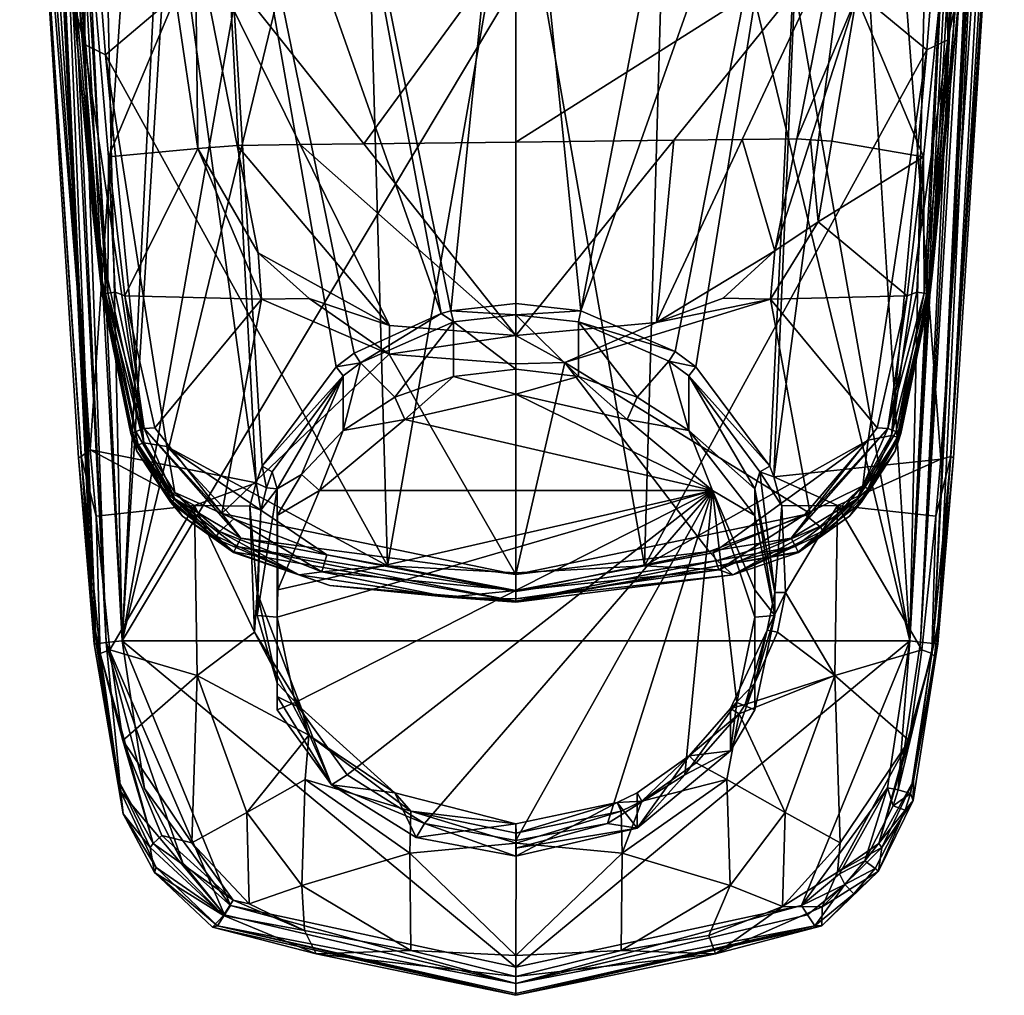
# Model space of a CAD drawing. Header units: centimetres. Extents: x 2.4 to 7.3, y -9 to 7.1.
# Tile 1 of 7: x 2.5 to 7.1, y -9 to -4.4. Entities that reach past the tile are written whole.
import ezdxf

# ---------------------------------------------------------------- set-up
doc = ezdxf.new("R2010")
doc.units = ezdxf.units.CM
doc.layers.get('0').update_dxf_attribs({"true_color": 0x5890e1})

msp = doc.modelspace()

# ---------------------------------------------------------------- meshes
at = {"color": 33, "true_color": 0xe18f57}
mesh = msp.add_polyface(dxfattribs=at)
corners = [(4.8279, -2.7797, 47.4683), (4.5239, -5.7922, 47.7386), (3.9158, -2.7797, 47.5733), (2.5905, -2.7797, 48.8503), (3.087, -2.7797, 48.045), (2.8361, -6.4417, 48.9141), (3.4113, -2.7797, 47.7844), (3.6122, -6.5965, 48.0589), (4.4775, -5.8039, 47.7428), (4.2313, -2.3881, 47.446), (3.5843, -2.0278, 47.5573), (3.2367, -2.5416, 47.8737), (3.0388, -2.274, 48.0202), (2.5438, -2.7797, 49.0738), (2.5635, -2.7797, 48.9224), (2.5653, -1.5769, 53.6605), (2.6683, -3.188, 53.6877), (2.6935, -3.1848, 53.7731), (2.8901, -5.7073, 53.7269), (2.7632, -3.1963, 53.8301), (2.9189, -5.7096, 53.8179), (2.5298, -0.9262, 53.3936), (2.7567, -4.3369, 53.5181), (4.1242, -2.1835, 52.897), (4.8279, -2.3315, 52.8605), (4.1285, -3.5613, 52.9706), (2.8246, -3.5412, 53.302), (2.9082, -4.5942, 53.3406), (3.4996, -1.8044, 52.9906), (4.8279, -3.5602, 52.9262), (2.8104, -4.5466, 53.4124), (2.5921, -0.9262, 53.2488), (3.2349, -4.3231, 53.9897), (2.9218, -5.072, 53.8636), (4.8279, -4.0379, 54.0094), (3.3271, -4.0192, 54.0089), (4.1157, -5.0114, 54.0281), (2.5065, -1.5221, 49.2696), (2.6565, -3.1915, 49.8822), (2.5762, -1.5031, 49.8825), (2.6635, -3.2245, 49.9136), (2.6687, -3.2484, 49.9364), (2.5857, -1.5014, 49.9367), (2.6984, -3.2855, 49.9752), (2.7194, -3.3115, 50.0024), (2.6333, -1.4987, 50.0025), (2.7643, -3.3244, 50.0214), (2.7953, -3.3334, 50.0344), (2.708, -1.4966, 50.0344), (2.8971, -3.3318, 50.0489), (2.8561, -1.4786, 50.0556), (3.1831, -3.317, 50.08), (3.2762, -1.4229, 50.1015), (3.2368, -3.313, 50.0847), (3.3554, -1.4118, 50.1085), (3.7034, -3.2631, 50.1117), (4.0479, -1.3084, 50.1488), (3.98, -3.2216, 50.1168)]
mesh.append_faces([[corners[k] for k in face] for face in [(0, 1, 2), (3, 4, 5), (4, 6, 7), (6, 2, 8), (9, 0, 2), (10, 2, 6), (11, 6, 4), (12, 4, 3), (4, 12, 11), (13, 14, 5), (5, 14, 3), (15, 16, 17), (17, 16, 18), (19, 17, 20), (21, 22, 16), (23, 24, 25), (26, 25, 27), (26, 23, 25), (26, 28, 23), (24, 29, 25), (26, 30, 31), (31, 30, 22), (26, 27, 30), (32, 19, 33)]], dxfattribs={"color": 33})
mesh.append_faces([[corners[k] for k in face] for face in [(34, 35, 36), (37, 13, 38), (39, 38, 40), (40, 41, 42), (42, 41, 43), (43, 44, 45), (45, 44, 46), (46, 47, 48), (48, 47, 49), (50, 49, 51), (52, 51, 53), (54, 53, 55), (56, 55, 57)]], dxfattribs={"vtx2": -1, "color": 33})
mesh = msp.add_polyface(dxfattribs=at)
corners = [(6.5366, -2.7797, 48.0123), (6.0344, -6.5688, 48.0501), (6.1967, -2.7797, 47.7564), (7.0652, -2.7797, 48.8503), (6.8158, -6.4851, 48.9149), (5.1319, -5.7922, 47.7386), (5.7133, -2.7797, 47.5663), (4.8279, -2.7797, 47.4683), (6.3771, -2.6453, 50.0931), (6.6701, -7.3355, 50.0344), (6.7771, -2.4973, 50.052), (6.9023, -2.453, 50.0344), (5.8779, -2.8407, 50.1198), (7.0338, -2.464, 49.8823), (7.0238, -2.451, 49.9221), (6.7802, -7.347, 49.9612), (7.0135, -2.4383, 49.9616), (6.7207, -7.3408, 50.0182), (6.9837, -2.4384, 49.99), (6.9538, -2.4386, 50.0182), (6.9281, -2.4458, 50.0263), (6.8015, -7.3492, 49.8814), (7.112, -2.7797, 49.0738), (5.4181, -2.3991, 47.4476), (6.4017, -2.564, 47.8638), (7.072, -2.6519, 48.8479), (7.0922, -2.7797, 48.9224), (6.8615, -6.4728, 49.0224), (6.8658, -4.3525, 53.773), (6.9623, -3.1848, 53.7731), (6.8065, -4.3663, 53.8404), (6.8872, -4.3275, 53.7054), (6.9875, -3.188, 53.6877), (7.0905, -1.5769, 53.6605), (6.8926, -3.1963, 53.8301), (6.7495, -4.5722, 53.3398), (5.5273, -3.5614, 52.9706), (6.8311, -3.5412, 53.302), (4.8279, -3.5602, 52.9262), (4.8279, -2.3315, 52.8605), (5.5392, -2.1804, 52.8977), (6.8472, -4.5249, 53.4116), (6.421, -4.3232, 53.9897), (6.9066, -4.2451, 53.5147), (6.9622, -3.3869, 53.476), (6.9181, -3.4772, 53.377)]
mesh.append_faces([[corners[k] for k in face] for face in [(0, 1, 2), (0, 3, 4), (2, 5, 6), (6, 5, 7), (8, 9, 10), (10, 9, 11), (12, 9, 8), (15, 14, 16), (17, 18, 19), (9, 20, 11), (13, 21, 22), (7, 23, 6), (2, 24, 0), (3, 0, 25), (26, 22, 27), (3, 26, 27), (3, 25, 26), (28, 29, 30), (29, 32, 33), (29, 34, 30), (35, 36, 37), (38, 39, 36), (36, 39, 40), (36, 40, 37), (35, 37, 41), (42, 30, 34), (45, 41, 37)]], dxfattribs={"color": 33})
mesh.append_faces([[corners[k] for k in face] for face in [(13, 14, 15), (19, 20, 9), (16, 18, 17), (28, 31, 32), (32, 29, 28), (31, 43, 44), (44, 32, 31), (44, 43, 41), (41, 45, 44), (33, 32, 44)]], dxfattribs={"vtx2": -1, "color": 33})
mesh = msp.add_polyface(dxfattribs=at)
corners = [(6.5366, -2.7797, 48.0123), (6.8158, -6.4851, 48.9149), (6.0344, -6.5688, 48.0501), (6.7802, -7.347, 49.9612), (6.8015, -7.3492, 49.8814), (7.0338, -2.464, 49.8823), (6.6701, -7.3355, 50.0344), (6.7207, -7.3408, 50.0182), (6.9538, -2.4386, 50.0182), (7.0135, -2.4383, 49.9616), (6.8748, -6.48, 49.1384), (7.112, -2.7797, 49.0738), (7.0652, -2.7797, 48.8503), (6.8615, -6.4728, 49.0224), (6.7023, -5.7047, 53.853), (6.7368, -5.7096, 53.8179), (6.734, -5.072, 53.8636), (6.6576, -5.7221, 53.8746), (6.5676, -6.3425, 53.8608), (6.6287, -6.3652, 53.7758), (6.7657, -5.7073, 53.7269), (6.7584, -5.7128, 53.7735), (6.6054, -6.3566, 53.8242), (6.7495, -4.5722, 53.3398), (6.4759, -6.396, 53.4082), (5.4292, -6.9836, 53.4327), (6.9066, -4.2451, 53.5147), (6.7769, -5.5978, 53.5633), (6.8472, -4.5249, 53.4116), (6.5846, -6.3745, 53.4768), (6.3054, -4.9981, 54.0051), (6.421, -4.3232, 53.9897), (6.2056, -4.9928, 54.0167), (6.3239, -4.0566, 54.0096), (6.1415, -4.9875, 54.0275), (6.0185, -5.7369, 54.0276), (6.5175, -6.3398, 53.8802), (6.2408, -5.3751, 54.0137), (6.6251, -6.3755, 53.5855), (6.8065, -4.3663, 53.8404), (6.8658, -4.3525, 53.773), (6.8872, -4.3275, 53.7054), (6.0386, -5.512, 54.0376)]
mesh.append_faces([[corners[k] for k in face] for face in [(0, 1, 2), (4, 10, 11), (12, 13, 1), (11, 10, 13), (14, 15, 16), (17, 14, 16), (17, 18, 14), (19, 20, 21), (22, 21, 15), (14, 18, 15), (23, 24, 25), (26, 27, 28), (28, 27, 29), (23, 29, 24), (23, 28, 29), (30, 31, 32), (17, 35, 36), (17, 37, 35), (17, 16, 37), (16, 31, 30), (31, 16, 39), (40, 15, 21), (40, 21, 20), (40, 20, 41), (34, 42, 32), (30, 37, 16)]], dxfattribs={"color": 33})
mesh.append_faces([[corners[k] for k in face] for face in [(3, 4, 5), (6, 7, 8), (7, 3, 9), (31, 33, 34), (34, 32, 31), (38, 27, 20), (15, 40, 39), (39, 16, 15), (41, 20, 27), (27, 26, 41), (37, 30, 32), (32, 42, 37)]], dxfattribs={"vtx2": -1, "color": 33})
mesh = msp.add_polyface(dxfattribs=at)
corners = [(3.087, -2.7797, 48.045), (3.6122, -6.5965, 48.0589), (2.8361, -6.4417, 48.9141), (3.1831, -3.317, 50.08), (2.9857, -7.3355, 50.0344), (3.2368, -3.313, 50.0847), (2.8971, -3.3318, 50.0489), (2.7953, -3.3334, 50.0344), (2.8543, -7.3492, 49.8814), (2.8635, -7.3483, 49.9359), (2.6635, -3.2245, 49.9136), (2.6565, -3.1915, 49.8822), (2.6687, -3.2484, 49.9364), (2.911, -7.3433, 50.0022), (2.6984, -3.2855, 49.9752), (2.7643, -3.3244, 50.0214), (2.7194, -3.3115, 50.0024), (2.7809, -6.48, 49.1384), (2.5438, -2.7797, 49.0738), (2.7943, -6.4728, 49.0224), (2.8974, -5.7128, 53.7735), (2.8901, -5.7073, 53.7269), (3.027, -6.3652, 53.7758), (3.0882, -6.3425, 53.8608), (2.9982, -5.7221, 53.8746), (2.9535, -5.7047, 53.853), (2.9189, -5.7096, 53.8179), (2.9218, -5.072, 53.8636), (2.7632, -3.1963, 53.8301), (2.6935, -3.1848, 53.7731), (3.0504, -6.3566, 53.8242), (2.8789, -5.5978, 53.5633), (2.8475, -5.3201, 53.5536), (3.0432, -6.4054, 53.5859), (2.6683, -3.188, 53.6877), (2.7567, -4.3369, 53.5181), (2.9082, -4.5942, 53.3406), (3.0865, -6.4095, 53.4778), (2.8104, -4.5466, 53.4124), (3.1947, -6.426, 53.4095), (3.3404, -5.0334, 54.0053), (3.2349, -4.3231, 53.9897)]
mesh.append_faces([[corners[k] for k in face] for face in [(0, 1, 2), (3, 4, 5), (4, 3, 6), (7, 4, 6), (10, 9, 12), (15, 4, 7), (14, 13, 16), (17, 8, 18), (8, 11, 18), (18, 19, 17), (18, 2, 19), (20, 21, 22), (23, 24, 25), (26, 25, 27), (28, 26, 27), (26, 29, 20), (30, 26, 20), (24, 27, 25), (21, 20, 29), (23, 25, 26), (31, 21, 32), (31, 33, 21), (34, 35, 21), (21, 35, 32), (36, 37, 38), (31, 32, 37), (37, 32, 38), (38, 32, 35), (36, 39, 37), (40, 27, 24), (40, 41, 27)]], dxfattribs={"color": 33})
mesh.append_faces([[corners[k] for k in face] for face in [(8, 9, 10), (10, 11, 8), (9, 13, 14), (14, 12, 9), (13, 4, 15), (15, 16, 13)]], dxfattribs={"vtx2": -1, "color": 33})
mesh = msp.add_polyface(dxfattribs=at)
corners = [(4.1007, -6.0355, 47.8146), (4.0707, -5.9907, 47.8173), (4.4775, -5.8039, 47.7428), (4.5361, -5.8442, 47.7408), (4.5239, -5.7922, 47.7386), (4.8279, -5.8105, 47.7297), (3.9158, -2.7797, 47.5733), (3.4113, -2.7797, 47.7844), (3.9861, -6.0538, 47.8444), (3.6402, -6.5185, 48.0331), (3.6122, -6.5965, 48.0589), (2.9857, -7.3355, 50.0344), (3.98, -3.2216, 50.1168), (3.7034, -3.2631, 50.1117), (3.2368, -3.313, 50.0847), (5.6102, -2.9506, 50.1222), (4.8279, -7.0173, 53.434), (4.2266, -6.9836, 53.4327), (4.8279, -3.5602, 52.9262), (4.1285, -3.5613, 52.9706), (3.1947, -6.426, 53.4095), (2.9082, -4.5942, 53.3406), (3.3404, -5.0334, 54.0053), (3.3271, -4.0192, 54.0089), (3.2349, -4.3231, 53.9897), (3.5238, -5.0184, 54.0282), (3.6372, -5.7373, 54.0276), (3.6227, -5.5207, 54.0379), (3.8599, -5.7343, 54.0421), (4.2343, -5.9942, 54.0345), (4.2361, -5.8606, 54.0445), (4.8279, -5.9076, 54.0454), (4.8279, -6.0391, 54.0354), (2.9982, -5.7221, 53.8746), (3.1383, -6.3398, 53.8802), (4.1157, -5.0114, 54.0281), (3.8187, -5.0149, 54.0282), (4.2613, -6.1955, 47.1162), (4.5361, -6.0983, 47.0788), (4.8279, -6.0652, 47.0661), (4.8279, -5.0029, 54.028), (4.8279, -4.0379, 54.0094)]
mesh.append_faces([[corners[k] for k in face] for face in [(0, 1, 2), (3, 2, 4), (5, 3, 4), (3, 0, 2), (6, 4, 2), (7, 2, 1), (8, 7, 1), (8, 9, 7), (7, 9, 10), (11, 12, 13), (14, 11, 13), (16, 17, 18), (18, 17, 19), (20, 21, 17), (17, 21, 19), (22, 23, 24), (22, 25, 23), (22, 26, 27), (27, 26, 28), (28, 26, 29), (30, 29, 31), (30, 28, 29), (29, 32, 31), (26, 33, 34), (26, 22, 33), (35, 23, 36), (36, 23, 25), (27, 28, 30), (37, 0, 3), (38, 3, 39), (22, 27, 25), (35, 31, 40)]], dxfattribs={"color": 33})
mesh.append_faces([[corners[k] for k in face] for face in [(15, 12, 11), (35, 40, 41), (25, 27, 30), (30, 36, 25), (31, 35, 36), (36, 30, 31)]], dxfattribs={"vtx2": -1, "color": 33})
mesh = msp.add_polyface(dxfattribs=at)
corners = [(4.8279, -6.0652, 47.0661), (4.8279, -5.8105, 47.7297), (5.1197, -6.0983, 47.0788), (5.1197, -5.8442, 47.7408), (5.3945, -6.1955, 47.1162), (5.5431, -6.0276, 47.8112), (4.5239, -5.7922, 47.7386), (4.8279, -5.7571, 47.727), (5.1319, -5.7922, 47.7386), (5.5728, -5.9824, 47.8138), (5.6696, -6.0538, 47.8444), (6.0344, -6.5688, 48.0501), (6.0157, -6.5185, 48.0331), (6.1967, -2.7797, 47.7564), (4.8279, -2.7797, 47.4683), (6.6701, -7.3355, 50.0344), (5.8779, -2.8407, 50.1198), (5.6102, -2.9506, 50.1222), (2.9857, -7.3355, 50.0344), (4.8279, -7.0173, 53.434), (4.8279, -3.5602, 52.9262), (5.4292, -6.9836, 53.4327), (5.5273, -3.5614, 52.9706), (6.7495, -4.5722, 53.3398), (4.8279, -6.0391, 54.0354), (5.0568, -6.0335, 54.0353), (4.8279, -5.9076, 54.0454), (5.4851, -5.8469, 54.0442), (6.0185, -5.7369, 54.0276), (5.7973, -5.7335, 54.0422), (6.0386, -5.512, 54.0376), (6.2408, -5.3751, 54.0137), (5.8864, -4.9905, 54.0277), (6.3239, -4.0566, 54.0096), (5.5661, -4.9942, 54.0278), (6.1415, -4.9875, 54.0275), (4.5361, -5.8442, 47.7408), (4.8279, -4.0379, 54.0094), (4.8279, -5.0029, 54.028)]
mesh.append_faces([[corners[k] for k in face] for face in [(0, 1, 2), (2, 1, 3), (4, 3, 5), (1, 6, 7), (8, 1, 7), (8, 3, 1), (8, 9, 3), (3, 9, 5), (5, 9, 10), (11, 12, 13), (13, 12, 10), (9, 13, 10), (9, 8, 13), (14, 8, 7), (7, 6, 14), (15, 16, 17), (19, 20, 21), (21, 20, 22), (23, 21, 22), (24, 25, 26), (26, 25, 27), (27, 25, 28), (29, 28, 30), (29, 27, 28), (28, 31, 30), (32, 33, 34), (33, 32, 35), (30, 27, 29), (36, 1, 0), (38, 26, 34)]], dxfattribs={"color": 33})
mesh.append_faces([[corners[k] for k in face] for face in [(18, 15, 17), (33, 37, 38), (38, 34, 33), (34, 26, 27), (27, 32, 34), (32, 27, 30), (30, 35, 32)]], dxfattribs={"vtx2": -1, "color": 33})
mesh = msp.add_polyface(dxfattribs=at)
corners = [(3.6122, -6.5965, 48.0589), (3.3245, -6.7029, 48.2973), (2.8361, -6.4417, 48.9141), (2.8642, -6.7524, 48.9196), (2.7943, -6.4728, 49.0224), (2.8543, -7.2597, 49.152), (2.7809, -6.48, 49.1384), (3.0504, -6.3566, 53.8242), (3.027, -6.3652, 53.7758), (3.2328, -6.6705, 53.825), (3.0882, -6.3425, 53.8608), (3.5414, -6.8546, 53.866), (3.4518, -6.7392, 53.8833), (3.1383, -6.3398, 53.8802), (2.8901, -5.7073, 53.7269), (3.0544, -6.4476, 53.7236), (3.2133, -6.6878, 53.7733), (3.5087, -6.9182, 53.7727), (3.2673, -6.7521, 53.7186), (2.9982, -5.7221, 53.8746), (2.8974, -5.7128, 53.7735), (2.9189, -5.7096, 53.8179), (3.4202, -6.8561, 53.5901), (3.5068, -6.922, 53.7172), (3.1996, -6.6639, 53.5888), (3.0432, -6.4054, 53.5859), (3.5077, -6.7645, 53.4238), (3.4417, -6.8233, 53.4896), (3.2316, -6.6418, 53.4845), (3.1947, -6.426, 53.4095), (3.0865, -6.4095, 53.4778), (3.4263, -6.8453, 53.5381), (3.2098, -6.6578, 53.535), (3.0608, -6.4187, 53.5304), (2.8789, -5.5978, 53.5633), (3.6372, -5.7373, 54.0276)]
mesh.append_faces([[corners[k] for k in face] for face in [(0, 1, 2), (2, 1, 3), (4, 5, 6), (2, 3, 4), (7, 8, 9), (10, 9, 11), (12, 10, 11), (12, 13, 10), (14, 15, 8), (8, 15, 16), (9, 16, 17), (15, 18, 16), (16, 18, 17), (13, 19, 10), (7, 20, 8), (7, 10, 21), (7, 9, 10), (8, 16, 9), (22, 23, 18), (24, 18, 15), (25, 15, 14), (25, 24, 15), (24, 22, 18), (26, 27, 28), (29, 28, 30), (28, 31, 32), (30, 32, 33), (34, 33, 25), (34, 30, 33), (25, 33, 24), (24, 33, 32), (22, 32, 31), (24, 32, 22), (28, 27, 31), (30, 28, 32), (26, 28, 29), (12, 35, 13)]], dxfattribs={"color": 33})
mesh = msp.add_polyface(dxfattribs=at)
corners = [(6.7917, -6.7524, 48.9196), (6.3314, -6.7024, 48.2973), (6.8158, -6.4851, 48.9149), (6.0344, -6.5688, 48.0501), (6.8615, -6.4728, 49.0224), (6.8748, -6.48, 49.1384), (6.8015, -7.2597, 49.152), (6.1143, -6.8546, 53.866), (6.423, -6.6705, 53.825), (6.5676, -6.3425, 53.8608), (6.204, -6.7392, 53.8833), (6.5175, -6.3398, 53.8802), (6.3885, -6.7521, 53.7186), (6.4425, -6.6878, 53.7733), (6.1471, -6.9182, 53.7727), (6.6014, -6.4476, 53.7236), (6.6287, -6.3652, 53.7758), (6.6054, -6.3566, 53.8242), (6.7368, -5.7096, 53.8179), (6.6576, -5.7221, 53.8746), (6.7657, -5.7073, 53.7269), (6.7584, -5.7128, 53.7735), (6.5846, -6.3745, 53.4768), (6.7769, -5.5978, 53.5633), (6.6106, -6.383, 53.5296), (6.4729, -6.6246, 53.5345), (6.4833, -6.6301, 53.5885), (6.2834, -6.8236, 53.5898), (6.2653, -6.8213, 53.5377), (6.4501, -6.6095, 53.4837), (6.249, -6.8, 53.4889), (6.1782, -6.745, 53.423), (6.6251, -6.3755, 53.5855), (6.4759, -6.396, 53.4082), (6.0185, -5.7369, 54.0276), (6.149, -6.922, 53.7172)]
mesh.append_faces([[corners[k] for k in face] for face in [(0, 1, 2), (2, 1, 3), (4, 5, 6), (4, 0, 2), (7, 8, 9), (10, 9, 11), (12, 13, 14), (12, 15, 13), (13, 15, 16), (8, 16, 17), (9, 17, 18), (19, 11, 9), (15, 20, 16), (17, 16, 21), (9, 10, 7), (14, 13, 8), (8, 13, 16), (8, 17, 9), (22, 23, 24), (25, 24, 26), (27, 25, 26), (27, 28, 25), (29, 30, 31), (23, 32, 24), (24, 32, 26), (30, 29, 28), (28, 29, 25), (25, 29, 22), (24, 25, 22), (31, 33, 29), (29, 33, 22), (34, 10, 11)]], dxfattribs={"color": 33})
mesh.append_faces([[corners[k] for k in face] for face in [(15, 12, 26), (26, 32, 15), (20, 15, 32), (12, 35, 27), (27, 26, 12)]], dxfattribs={"vtx2": -1, "color": 33})
mesh = msp.add_polyface(dxfattribs=at)
corners = [(4.0193, -6.0966, 47.8399), (3.6879, -6.5448, 48.0123), (3.6402, -6.5185, 48.0331), (3.9861, -6.0538, 47.8444), (4.1007, -6.0355, 47.8146), (4.0707, -5.9907, 47.8173), (3.6342, -6.7233, 48.0619), (3.5837, -6.7047, 48.0907), (3.6122, -6.5965, 48.0589), (3.6616, -6.619, 48.034), (3.6175, -7.1086, 48.1601), (3.3245, -6.7029, 48.2973), (3.5414, -6.8546, 53.866), (3.2328, -6.6705, 53.825), (3.5207, -6.8946, 53.8266), (3.5087, -6.9182, 53.7727), (3.9426, -6.9336, 53.4307), (3.1947, -6.426, 53.4095), (4.2266, -6.9836, 53.4327), (3.5077, -6.7645, 53.4238), (3.4518, -6.7392, 53.8833), (4.2343, -5.9942, 54.0345), (3.6372, -5.7373, 54.0276), (4.8279, -7.0248, 53.8885), (4.8279, -6.0391, 54.0354), (3.7103, -6.6239, 47.653), (3.8245, -6.5568, 47.2549), (3.7103, -6.7485, 47.3284), (4.0195, -6.3515, 47.176), (4.5361, -6.0983, 47.0788), (4.2613, -6.1955, 47.1162), (4.5361, -5.8442, 47.7408), (3.6175, -7.216, 47.8803), (3.9081, -6.6317, 47.2207), (3.7143, -7.0973, 47.402), (4.3085, -6.3006, 47.0936), (4.8279, -6.1811, 47.0477), (5.7477, -6.6317, 47.2207)]
mesh.append_faces([[corners[k] for k in face] for face in [(0, 1, 2), (3, 0, 2), (3, 4, 0), (3, 5, 4), (6, 7, 8), (9, 8, 2), (1, 9, 2), (9, 6, 8), (6, 10, 7), (7, 11, 8), (12, 13, 14), (14, 13, 15), (16, 17, 18), (16, 19, 17), (20, 21, 22), (20, 23, 21), (21, 23, 24), (25, 6, 9), (1, 25, 9), (1, 0, 25), (25, 0, 26), (27, 25, 26), (26, 0, 28), (28, 0, 4), (29, 30, 31), (30, 28, 4), (25, 32, 6), (33, 34, 27), (26, 33, 27), (26, 28, 33), (33, 28, 35), (35, 28, 30), (29, 35, 30), (29, 36, 35)]], dxfattribs={"color": 33})
mesh.append_faces([[corners[k] for k in face] for face in [(37, 34, 33), (37, 33, 35)]], dxfattribs={"vtx0": -1, "vtx2": -1, "color": 33})
mesh.append_faces([[corners[k] for k in face] for face in [(25, 27, 34)]], dxfattribs={"vtx2": -1, "color": 33})
mesh = msp.add_polyface(dxfattribs=at)
corners = [(5.6363, -6.3515, 47.176), (5.5431, -6.0276, 47.8112), (5.6363, -6.0967, 47.8398), (5.9455, -6.6239, 47.653), (5.9678, -6.5449, 48.0121), (6.0382, -7.1086, 48.1601), (5.9455, -6.7485, 47.3284), (5.3945, -6.1955, 47.1162), (5.1197, -6.0983, 47.0788), (5.1197, -5.8442, 47.7408), (5.6696, -6.0538, 47.8444), (6.0157, -6.5185, 48.0331), (6.0344, -6.5688, 48.0501), (6.0719, -6.7039, 48.0905), (6.3314, -6.7024, 48.2973), (6.0881, -7.1095, 48.1854), (6.1351, -6.8946, 53.8266), (6.1471, -6.9182, 53.7727), (6.423, -6.6705, 53.825), (6.1143, -6.8546, 53.866), (5.4292, -6.9836, 53.4327), (6.4759, -6.396, 53.4082), (5.7509, -6.9243, 53.4303), (6.1782, -6.745, 53.423), (6.249, -6.8, 53.4889), (5.7769, -7.0031, 53.4953), (4.8279, -6.0391, 54.0354), (4.8279, -7.0248, 53.8885), (5.0568, -6.0335, 54.0353), (5.6789, -6.8482, 53.8853), (6.0185, -5.7369, 54.0276), (6.204, -6.7392, 53.8833), (4.5361, -6.0983, 47.0788), (4.8279, -6.0652, 47.0661), (4.8279, -6.1811, 47.0477), (5.3473, -6.3006, 47.0936), (5.7477, -6.6317, 47.2207), (5.9455, -7.096, 47.4041), (4.3085, -6.3006, 47.0936), (6.0382, -7.216, 47.8803), (5.7318, -6.9167, 53.8673)]
mesh.append_faces([[corners[k] for k in face] for face in [(0, 1, 2), (3, 2, 4), (5, 3, 4), (6, 0, 3), (3, 0, 2), (0, 7, 1), (7, 8, 9), (2, 10, 11), (4, 11, 12), (13, 4, 12), (13, 5, 4), (4, 2, 11), (2, 1, 10), (14, 13, 12), (15, 13, 14), (16, 17, 18), (16, 18, 19), (20, 21, 22), (22, 21, 23), (23, 24, 25), (26, 27, 28), (28, 27, 29), (30, 28, 31), (32, 33, 34), (34, 33, 8), (35, 8, 7), (0, 35, 7), (0, 36, 35), (0, 6, 36), (36, 6, 37), (35, 34, 8), (29, 31, 28)]], dxfattribs={"color": 33})
mesh.append_faces([[corners[k] for k in face] for face in [(36, 34, 35)]], dxfattribs={"vtx0": -1, "color": 33})
mesh.append_faces([[corners[k] for k in face] for face in [(36, 38, 34)]], dxfattribs={"vtx0": -1, "vtx2": -1, "color": 33})
mesh.append_faces([[corners[k] for k in face] for face in [(3, 39, 6)]], dxfattribs={"vtx1": -1, "color": 33})
mesh.append_faces([[corners[k] for k in face] for face in [(31, 29, 40), (40, 19, 31)]], dxfattribs={"vtx2": -1, "color": 33})
mesh = msp.add_polyface(dxfattribs=at)
corners = [(3.7103, -7.2244, 47.4483), (3.7953, -7.6236, 47.6015), (3.7103, -7.6584, 47.6776), (3.6175, -7.1086, 48.1601), (3.605, -7.2944, 48.2226), (3.5837, -6.7047, 48.0907), (3.8245, -7.6515, 48.2685), (2.8543, -7.3492, 49.8814), (2.9802, -8.0415, 49.957), (2.8635, -7.3483, 49.9359), (2.911, -7.3433, 50.0022), (3.0909, -8.0249, 50.0344), (2.9857, -7.3355, 50.0344), (2.7809, -6.48, 49.1384), (2.8543, -7.2597, 49.152), (2.9688, -7.9892, 49.1647), (2.8835, -7.394, 49.0378), (2.7943, -6.4728, 49.0224), (2.8642, -6.7524, 48.9196), (2.9289, -7.3774, 48.9306), (2.989, -7.8017, 48.938), (3.1315, -8.2826, 49.0526), (3.3245, -6.7029, 48.2973), (3.3361, -7.4976, 48.4458), (3.8596, -7.7762, 48.3041), (3.5683, -8.137, 48.5668), (3.5087, -6.9182, 53.7727), (3.2673, -6.7521, 53.7186), (3.5068, -6.922, 53.7172), (3.9579, -7.077, 53.7181), (3.4202, -6.8561, 53.5901), (3.8135, -7.026, 53.5928), (3.919, -7.0129, 53.4956), (3.4417, -6.8233, 53.4896), (3.4263, -6.8453, 53.5381), (3.5077, -6.7645, 53.4238), (3.7103, -7.596, 47.84), (3.7103, -7.5337, 48.0023), (3.6175, -7.216, 47.8803), (3.6342, -6.7233, 48.0619), (3.7103, -6.6239, 47.653), (3.7143, -7.0973, 47.402)]
mesh.append_faces([[corners[k] for k in face] for face in [(0, 1, 2), (3, 4, 5), (3, 6, 4), (7, 8, 9), (8, 10, 9), (10, 11, 12), (13, 14, 7), (14, 15, 7), (16, 15, 14), (17, 18, 16), (14, 17, 16), (18, 19, 16), (16, 19, 20), (21, 16, 20), (18, 22, 19), (19, 22, 23), (5, 4, 22), (22, 4, 23), (23, 4, 24), (23, 24, 25), (20, 19, 23), (26, 27, 28), (29, 26, 28), (30, 31, 28), (32, 31, 33), (33, 31, 34), (31, 30, 34), (33, 35, 32), (36, 6, 37), (6, 3, 37), (37, 3, 38), (38, 3, 39)]], dxfattribs={"color": 33})
mesh.append_faces([[corners[k] for k in face] for face in [(36, 0, 2)]], dxfattribs={"vtx0": -1, "color": 33})
mesh.append_faces([[corners[k] for k in face] for face in [(40, 41, 0)]], dxfattribs={"vtx0": -1, "vtx2": -1, "color": 33})
mesh.append_faces([[corners[k] for k in face] for face in [(38, 40, 0)]], dxfattribs={"vtx1": -1, "color": 33})
mesh.append_faces([[corners[k] for k in face] for face in [(36, 37, 0)]], dxfattribs={"vtx1": -1, "vtx2": -1, "color": 33})
mesh.append_faces([[corners[k] for k in face] for face in [(37, 38, 0)]], dxfattribs={"vtx2": -1, "color": 33})
mesh = msp.add_polyface(dxfattribs=at)
corners = [(6.0382, -7.1086, 48.1601), (6.0382, -7.216, 47.8803), (5.9455, -6.6239, 47.653), (6.0025, -7.2858, 48.2), (5.9455, -7.5337, 48.0023), (6.0719, -6.7039, 48.0905), (6.0881, -7.1095, 48.1854), (6.0507, -7.2944, 48.2227), (6.6858, -8.081, 49.8789), (6.8015, -7.3492, 49.8814), (6.6736, -8.0483, 49.957), (6.7207, -7.3408, 50.0182), (6.6155, -8.0318, 50.0182), (6.7802, -7.347, 49.9612), (6.6701, -7.3355, 50.0344), (6.5655, -8.0225, 50.0344), (6.8015, -7.2597, 49.152), (6.8748, -6.48, 49.1384), (6.687, -7.9891, 49.1647), (6.7858, -7.4077, 49.1546), (6.7723, -7.394, 49.0378), (6.6667, -7.8017, 48.938), (6.5243, -8.2826, 49.0526), (6.7269, -7.3774, 48.9306), (6.7917, -6.7524, 48.9196), (6.8615, -6.4728, 49.0224), (5.872, -7.6761, 48.289), (6.3198, -7.4977, 48.4459), (6.0875, -8.1371, 48.5669), (5.9005, -7.6328, 48.282), (6.3314, -6.7024, 48.2973), (6.1471, -6.9182, 53.7727), (5.7917, -6.9811, 53.7662), (6.149, -6.922, 53.7172), (6.3885, -6.7521, 53.7186), (6.2834, -6.8236, 53.5898), (5.8423, -7.026, 53.5928), (6.2653, -6.8213, 53.5377), (6.249, -6.8, 53.4889), (6.1351, -6.8946, 53.8266), (5.7689, -6.9595, 53.8234), (6.1143, -6.8546, 53.866)]
mesh.append_faces([[corners[k] for k in face] for face in [(0, 1, 2), (0, 3, 1), (1, 3, 4), (5, 6, 0), (0, 6, 3), (3, 6, 7), (8, 9, 10), (11, 12, 13), (11, 14, 12), (12, 14, 15), (10, 13, 12), (10, 9, 13), (16, 17, 9), (9, 18, 19), (16, 9, 19), (9, 8, 18), (20, 16, 19), (18, 20, 19), (21, 20, 22), (21, 23, 20), (20, 23, 24), (25, 20, 24), (25, 16, 20), (26, 27, 28), (26, 29, 27), (27, 29, 7), (6, 27, 7), (6, 30, 27), (24, 23, 30), (30, 23, 27), (27, 23, 21), (31, 32, 33), (34, 31, 33), (35, 36, 37), (37, 36, 38)]], dxfattribs={"color": 33})
mesh.append_faces([[corners[k] for k in face] for face in [(36, 35, 33), (32, 31, 39), (40, 39, 41)]], dxfattribs={"vtx2": -1, "color": 33})
mesh = msp.add_polyface(dxfattribs=at)
corners = [(3.7103, -7.6584, 47.6776), (3.7953, -7.6236, 47.6015), (3.9657, -8.0082, 47.8119), (4.0375, -7.9621, 47.7315), (4.2613, -8.0462, 48.3199), (4.3357, -8.1319, 48.3512), (3.8596, -7.7762, 48.3041), (3.8245, -7.6515, 48.2685), (3.605, -7.2944, 48.2226), (4.4001, -8.1884, 47.8182), (2.9857, -7.3355, 50.0344), (4.8279, -8.8606, 50.0344), (6.6701, -7.3355, 50.0344), (3.5683, -8.137, 48.5668), (3.842, -7.9831, 48.3936), (4.8279, -7.1036, 53.8517), (5.7318, -6.9167, 53.8673), (4.8279, -7.0248, 53.8885), (4.8279, -7.1495, 53.7776), (5.7689, -6.9595, 53.8234), (5.4292, -6.9836, 53.4327), (4.8279, -7.0995, 53.4988), (4.8279, -7.0173, 53.434), (3.4518, -6.7392, 53.8833), (3.5414, -6.8546, 53.866), (3.5207, -6.8946, 53.8266), (3.5087, -6.9182, 53.7727), (3.9579, -7.077, 53.7181), (4.8279, -7.1536, 53.7193), (4.8279, -7.1385, 53.5958), (4.5118, -7.1305, 53.5955), (3.8135, -7.026, 53.5928), (3.5068, -6.922, 53.7172), (3.919, -7.0129, 53.4956), (4.2266, -6.9836, 53.4327), (3.9426, -6.9336, 53.4307), (3.5077, -6.7645, 53.4238), (3.7103, -7.596, 47.84), (5.7477, -6.6317, 47.2207), (4.8279, -8.2679, 47.8488), (3.7103, -7.2244, 47.4483), (3.7143, -7.0973, 47.402)]
mesh.append_faces([[corners[k] for k in face] for face in [(0, 1, 2), (2, 1, 3), (4, 5, 6), (7, 6, 8), (7, 4, 6), (10, 11, 12), (13, 6, 14), (6, 5, 14), (15, 16, 17), (15, 18, 19), (20, 21, 22), (23, 24, 17), (25, 26, 18), (15, 25, 18), (15, 24, 25), (15, 17, 24), (27, 18, 26), (27, 28, 18), (29, 28, 30), (30, 28, 27), (31, 27, 32), (31, 30, 27), (29, 30, 21), (21, 30, 33), (34, 33, 35), (34, 21, 33), (34, 22, 21), (30, 31, 33), (33, 36, 35), (2, 4, 7), (37, 2, 7), (37, 0, 2)]], dxfattribs={"color": 33})
mesh.append_faces([[corners[k] for k in face] for face in [(38, 39, 9), (38, 9, 3), (38, 3, 1), (38, 1, 40), (38, 40, 41)]], dxfattribs={"vtx0": -1, "vtx2": -1, "color": 33})
mesh.append_faces([[corners[k] for k in face] for face in [(2, 3, 9)]], dxfattribs={"vtx2": -1, "color": 33})
mesh = msp.add_polyface(dxfattribs=at)
corners = [(5.9455, -7.5337, 48.0023), (6.0025, -7.2858, 48.2), (5.8313, -7.6515, 48.2685), (5.8313, -7.85, 47.7512), (5.6383, -7.8729, 48.3003), (5.9455, -7.6584, 47.6776), (5.9005, -7.6328, 48.282), (6.0507, -7.2944, 48.2227), (5.872, -7.6761, 48.289), (5.6711, -7.9061, 48.3225), (5.8139, -7.9832, 48.3937), (4.8279, -7.1495, 53.7776), (4.8279, -7.1536, 53.7193), (5.7917, -6.9811, 53.7662), (5.6789, -6.8482, 53.8853), (4.8279, -7.0248, 53.8885), (5.7318, -6.9167, 53.8673), (4.8279, -7.1036, 53.8517), (5.7689, -6.9595, 53.8234), (6.249, -6.8, 53.4889), (5.8423, -7.026, 53.5928), (5.7769, -7.0031, 53.4953), (6.1782, -6.745, 53.423), (5.7509, -6.9243, 53.4303), (4.8279, -7.1385, 53.5958), (4.8279, -7.0995, 53.4988), (5.4292, -6.9836, 53.4327), (5.9455, -7.2244, 47.4483), (5.7477, -6.6317, 47.2207), (5.9455, -7.096, 47.4041), (5.6182, -7.9621, 47.7315), (5.8604, -7.6236, 47.6015), (5.2556, -8.1884, 47.8182), (4.8279, -8.2679, 47.8488), (6.0382, -7.216, 47.8803), (5.9455, -6.7485, 47.3284), (6.149, -6.922, 53.7172), (6.1351, -6.8946, 53.8266), (6.1143, -6.8546, 53.866)]
mesh.append_faces([[corners[k] for k in face] for face in [(0, 1, 2), (3, 2, 4), (3, 5, 0), (2, 3, 0), (6, 1, 7), (6, 2, 1), (6, 8, 2), (2, 8, 4), (4, 8, 9), (8, 10, 9), (11, 12, 13), (14, 15, 16), (17, 18, 16), (18, 11, 13), (19, 20, 21), (22, 21, 23), (20, 24, 21), (21, 24, 25), (26, 21, 25), (26, 23, 21), (27, 28, 29), (30, 31, 3), (3, 31, 5), (5, 31, 27)]], dxfattribs={"color": 33})
mesh.append_faces([[corners[k] for k in face] for face in [(28, 31, 30), (28, 30, 32), (28, 32, 33), (34, 29, 35)]], dxfattribs={"vtx0": -1, "vtx2": -1, "color": 33})
mesh.append_faces([[corners[k] for k in face] for face in [(28, 27, 31), (34, 27, 29), (12, 24, 20), (20, 13, 12), (36, 13, 20), (37, 18, 13), (38, 16, 18), (34, 0, 5), (5, 27, 34)]], dxfattribs={"vtx2": -1, "color": 33})
mesh = msp.add_polyface(dxfattribs=at)
corners = [(3.0909, -8.0249, 50.0344), (3.492, -8.5723, 50.0344), (2.9857, -7.3355, 50.0344), (3.27, -8.3747, 50.0344), (3.1374, -8.4188, 49.8751), (3.4311, -8.6673, 49.9533), (3.1445, -8.3953, 49.9547), (2.9909, -8.1436, 49.8782), (2.9802, -8.0415, 49.957), (2.8543, -7.3492, 49.8814), (3.4642, -8.6164, 50.0174), (2.911, -7.3433, 50.0022), (3.4079, -8.6746, 49.8731), (2.9688, -7.9892, 49.1647), (3.1167, -8.3021, 49.1702), (3.4593, -8.62, 49.1758), (3.894, -8.7988, 49.1789), (3.8386, -8.6891, 48.9534), (3.5057, -8.5479, 48.951), (3.1315, -8.2826, 49.0526), (3.1711, -8.2459, 48.9457), (2.989, -7.8017, 48.938), (2.8835, -7.394, 49.0378), (3.3361, -7.4976, 48.4458), (3.3117, -8.2795, 48.8279), (3.8266, -8.4798, 48.7186), (3.5806, -8.5653, 48.9226), (3.5683, -8.137, 48.5668), (3.842, -7.9831, 48.3936)]
mesh.append_faces([[corners[k] for k in face] for face in [(0, 1, 2), (0, 3, 1), (4, 5, 6), (7, 6, 8), (9, 7, 8), (1, 3, 10), (10, 3, 11), (6, 10, 8), (3, 0, 11), (7, 4, 6), (4, 12, 5), (5, 10, 6), (10, 11, 8), (9, 13, 7), (7, 13, 14), (4, 14, 15), (12, 15, 16), (12, 4, 15), (4, 7, 14), (17, 16, 15), (18, 15, 19), (20, 19, 21), (20, 18, 19), (15, 14, 19), (19, 14, 13), (19, 13, 22), (18, 17, 15), (21, 23, 24), (20, 24, 18), (20, 21, 24), (25, 17, 26), (27, 26, 24), (23, 27, 24), (17, 18, 26), (26, 18, 24), (26, 27, 25), (25, 27, 28)]], dxfattribs={"color": 33})
mesh = msp.add_polyface(dxfattribs=at)
corners = [(5.3015, -8.0915, 48.3244), (4.8279, -8.1909, 48.3327), (4.8279, -8.3416, 47.94), (4.828, -8.2337, 48.3629), (4.3357, -8.1319, 48.3512), (4.2613, -8.0462, 48.3199), (4.4001, -8.1884, 47.8182), (4.3612, -8.255, 47.9067), (3.9657, -8.0082, 47.8119), (3.492, -8.5723, 50.0344), (4.8279, -8.8606, 50.0344), (2.9857, -7.3355, 50.0344), (3.4079, -8.6746, 49.8731), (4.8279, -8.9925, 49.8773), (3.4311, -8.6673, 49.9533), (3.4642, -8.6164, 50.0174), (4.8279, -8.9368, 50.0013), (4.8279, -8.9842, 49.9331), (3.894, -8.7988, 49.1789), (4.8279, -8.9042, 49.1807), (5.7617, -8.7988, 49.1789), (5.3196, -8.7834, 48.955), (4.8279, -8.8059, 48.9555), (4.3363, -8.7834, 48.955), (3.8386, -8.6891, 48.9534), (3.8266, -8.4798, 48.7186), (3.842, -7.9831, 48.3936), (4.3314, -8.3277, 48.4818), (4.828, -8.2808, 48.3981), (5.3246, -8.3277, 48.4818), (5.3202, -8.1318, 48.3512), (4.8279, -8.3047, 47.8943), (5.3945, -8.2113, 47.8899), (4.8279, -8.2679, 47.8488), (5.2556, -8.1884, 47.8182)]
mesh.append_faces([[corners[k] for k in face] for face in [(0, 1, 2), (1, 3, 4), (1, 0, 3), (5, 1, 4), (9, 10, 11), (12, 13, 14), (9, 15, 16), (10, 9, 16), (17, 14, 13), (17, 16, 14), (14, 16, 15), (13, 18, 19), (13, 12, 18), (19, 20, 13), (21, 19, 22), (22, 19, 23), (23, 19, 18), (24, 23, 18), (25, 26, 27), (23, 27, 22), (23, 25, 27), (23, 24, 25), (26, 4, 27), (27, 4, 28), (22, 28, 29), (4, 3, 28), (28, 3, 30), (27, 28, 22), (2, 1, 7), (7, 1, 5), (8, 7, 5), (2, 31, 32), (31, 33, 34)]], dxfattribs={"color": 33})
mesh.append_faces([[corners[k] for k in face] for face in [(2, 33, 31)]], dxfattribs={"vtx0": -1, "color": 33})
mesh.append_faces([[corners[k] for k in face] for face in [(2, 6, 33)]], dxfattribs={"vtx0": -1, "vtx2": -1, "color": 33})
mesh.append_faces([[corners[k] for k in face] for face in [(6, 7, 8), (2, 7, 6)]], dxfattribs={"vtx2": -1, "color": 33})
mesh = msp.add_polyface(dxfattribs=at)
corners = [(5.3945, -8.2113, 47.8899), (5.6383, -7.8729, 48.3003), (5.3945, -8.0462, 48.32), (5.3015, -8.0915, 48.3244), (4.8279, -8.3416, 47.94), (5.8313, -7.85, 47.7512), (5.4171, -8.0851, 48.3456), (5.6711, -7.9061, 48.3225), (5.3202, -8.1318, 48.3512), (4.828, -8.2337, 48.3629), (4.8279, -8.8606, 50.0344), (6.1634, -8.5725, 50.0344), (6.6701, -7.3355, 50.0344), (4.8279, -8.9368, 50.0013), (6.192, -8.6161, 50.0174), (6.2252, -8.6669, 49.9533), (4.8279, -8.9842, 49.9331), (4.8279, -8.9925, 49.8773), (6.2579, -8.6677, 49.8731), (5.7617, -8.7988, 49.1789), (6.2595, -8.5793, 49.1751), (6.0738, -8.5774, 48.9373), (5.7292, -8.7134, 48.9538), (5.3196, -8.7834, 48.955), (4.8279, -8.9042, 49.1807), (5.3246, -8.3277, 48.4818), (5.8292, -8.4798, 48.7188), (5.8139, -7.9832, 48.3937), (5.872, -7.6761, 48.289), (6.0875, -8.1371, 48.5669), (4.8279, -8.8059, 48.9555), (4.828, -8.2808, 48.3981), (4.8279, -8.3047, 47.8943), (5.2556, -8.1884, 47.8182), (5.6182, -7.9621, 47.7315)]
mesh.append_faces([[corners[k] for k in face] for face in [(0, 1, 2), (3, 0, 2), (3, 4, 0), (0, 5, 1), (6, 1, 7), (6, 2, 1), (6, 3, 2), (6, 8, 3), (3, 8, 9), (10, 11, 12), (13, 14, 11), (10, 13, 11), (14, 13, 15), (15, 13, 16), (16, 17, 15), (15, 17, 18), (17, 19, 18), (18, 19, 20), (21, 20, 19), (22, 19, 23), (22, 21, 19), (19, 24, 23), (23, 25, 26), (22, 26, 21), (25, 8, 6), (27, 6, 7), (28, 29, 27), (21, 26, 29), (29, 26, 27), (27, 26, 25), (6, 27, 25), (22, 23, 26), (23, 30, 25), (25, 31, 8), (0, 32, 33), (34, 0, 33), (34, 5, 0)]], dxfattribs={"color": 33})
mesh = msp.add_polyface(dxfattribs=at)
corners = [(6.6701, -7.3355, 50.0344), (6.1634, -8.5725, 50.0344), (6.5655, -8.0225, 50.0344), (6.3416, -8.4248, 50.0344), (6.4088, -8.5174, 49.9539), (6.508, -8.3998, 49.9547), (6.3657, -8.4747, 50.0176), (6.2252, -8.6669, 49.9533), (6.192, -8.6161, 50.0174), (6.5918, -8.107, 50.0181), (6.459, -8.3642, 50.0177), (6.6488, -8.1272, 49.9565), (6.6155, -8.0318, 50.0182), (6.6736, -8.0483, 49.957), (6.2579, -8.6677, 49.8731), (6.523, -8.4126, 49.8752), (6.6858, -8.081, 49.8789), (6.2595, -8.5793, 49.1751), (6.539, -8.3021, 49.1702), (6.687, -7.9891, 49.1647), (6.5243, -8.2826, 49.0526), (6.7723, -7.394, 49.0378), (6.332, -8.417, 48.9486), (6.6667, -7.8017, 48.938), (6.0738, -8.5774, 48.9373), (6.3441, -8.2796, 48.8281), (6.0875, -8.1371, 48.5669), (6.3198, -7.4977, 48.4459)]
mesh.append_faces([[corners[k] for k in face] for face in [(0, 1, 2), (2, 1, 3), (4, 5, 6), (7, 6, 8), (9, 2, 10), (11, 10, 5), (9, 12, 2), (9, 13, 12), (9, 11, 13), (9, 10, 11), (2, 3, 10), (10, 3, 6), (5, 10, 6), (3, 1, 6), (6, 1, 8), (4, 7, 14), (15, 4, 14), (15, 5, 4), (15, 11, 5), (15, 16, 11), (11, 16, 13), (6, 7, 4), (15, 17, 18), (16, 18, 19), (16, 15, 18), (15, 14, 17), (19, 20, 21), (19, 18, 20), (20, 18, 22), (23, 20, 22), (18, 17, 22), (22, 17, 24), (25, 23, 22), (24, 25, 22), (24, 26, 25), (23, 25, 27), (27, 25, 26)]], dxfattribs={"color": 33})

doc.saveas('drawing.dxf')
